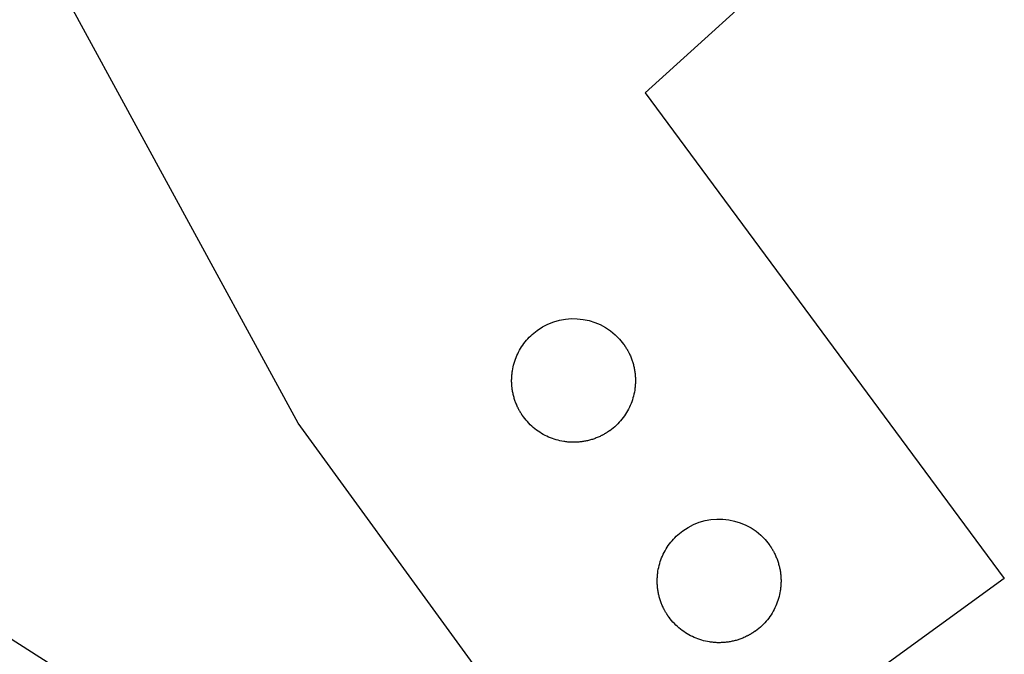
# Model space of a CAD drawing. Extents: x 22 to 270, y 37 to 166.
# Tile 13 of 14: x 239 to 270, y 89 to 109. Entities that reach past the tile are written whole.
import ezdxf

# ---------------------------------------------------------------- set-up
doc = ezdxf.new("R2010")
doc.units = 0
doc.layers.get('0').update_dxf_attribs({"linetype": 'CONTINUOUS'})

msp = doc.modelspace()

# ---------------------------------------------------------------- linework, layer by layer
at = {"color": 3}
for points in [[(247.674107, 96.43918), (239.295407, 111.820785)], [(263.759208, 111.525581), (258.883607, 107.103283), (270.479607, 91.420874)], [(257.939808, 82.309894), (247.674107, 96.43918)], [(270.479607, 91.420874), (257.939808, 82.309894)]]:
    msp.add_lwpolyline(points, dxfattribs=at)
msp.add_open_spline([(61.382315, 85.121425), (122.408467, 127.852489), (204.851559, 122.810087), (260.21536, 72.960188)], degree=3, dxfattribs=at)
msp.add_open_spline([(61.382315, 85.121425), (122.408467, 127.852489), (204.851559, 122.810087), (260.21536, 72.960188)], degree=3, dxfattribs=at)
at = {"color": 1}
for points in [[(255.389507, 99.43088), (256.283107, 100.080084), (257.533908, 99.881984), (258.183106, 98.98838)], [(255.002016, 99.061513), (255.057323, 99.130753), (255.117273, 99.196274), (255.181331, 99.257541)], [(255.181331, 99.257541), (255.246914, 99.320274), (255.316804, 99.378547), (255.390153, 99.431842)], [(254.852734, 98.847072), (254.897718, 98.921734), (254.94762, 98.993418), (255.002016, 99.061513)], [(258.183106, 98.98838), (258.183123, 98.988341), (258.183157, 98.988307), (258.183185, 98.988276)], [(258.183185, 98.988276), (258.183216, 98.988237), (258.183239, 98.988203), (258.183264, 98.988166)], [(258.183264, 98.988166), (258.183315, 98.988093), (258.183372, 98.988016), (258.183425, 98.987949)], [(258.183425, 98.987949), (258.183532, 98.987799), (258.183637, 98.987666), (258.183707, 98.987384)], [(258.183707, 98.987381), (258.183812, 98.987237), (258.183919, 98.987099), (258.18399, 98.986817)], [(258.18399, 98.98682), (258.184097, 98.986676), (258.184201, 98.986538), (258.184272, 98.986255)], [(258.184272, 98.986253), (258.184483, 98.98597), (258.184836, 98.985688), (258.184836, 98.985406)], [(258.184836, 98.985409), (258.185048, 98.985126), (258.185118, 98.984844), (258.185401, 98.984562)], [(258.185401, 98.984559), (258.185683, 98.983995), (258.186247, 98.98343), (258.18653, 98.982866)], [(258.18653, 98.982869), (258.186812, 98.982304), (258.187376, 98.98174), (258.187658, 98.981175)], [(258.187658, 98.981173), (258.187941, 98.980608), (258.188505, 98.980044), (258.188787, 98.979479)], [(258.188787, 98.979482), (258.18907, 98.978918), (258.189634, 98.978353), (258.189916, 98.977789)], [(258.189916, 98.977789), (258.190763, 98.97666), (258.19161, 98.975531), (258.192456, 98.974289)], [(258.192456, 98.974289), (258.193303, 98.97316), (258.19415, 98.972031), (258.194996, 98.97079)], [(258.194996, 98.97079), (258.195843, 98.969661), (258.19669, 98.968532), (258.197536, 98.96729)], [(258.197536, 98.967287), (258.19923, 98.965029), (258.200838, 98.962602), (258.202475, 98.96026)], [(258.202475, 98.960263), (258.204168, 98.958005), (258.205749, 98.955578), (258.207386, 98.953207)], [(258.207386, 98.953207), (258.209079, 98.950949), (258.210631, 98.948494), (258.212268, 98.946152)], [(258.212268, 98.946152), (258.213962, 98.943894), (258.215514, 98.941438), (258.217122, 98.939068)], [(258.217122, 98.939068), (258.218816, 98.93681), (258.22034, 98.934355), (258.221948, 98.931984)], [(258.221948, 98.931984), (258.225138, 98.927271), (258.228327, 98.92253), (258.231459, 98.91776)], [(258.231459, 98.91776), (258.23462, 98.913019), (258.237753, 98.908249), (258.240857, 98.90348)], [(254.646382, 98.376322), (254.670399, 98.458505), (254.699683, 98.539139), (254.734012, 98.617569)], [(254.734012, 98.617569), (254.76857, 98.696534), (254.808245, 98.773242), (254.852734, 98.847072)], [(258.240857, 98.90348), (258.243962, 98.89871), (258.247038, 98.89394), (258.250114, 98.889171)], [(258.250114, 98.889171), (258.253162, 98.884401), (258.25621, 98.879604), (258.25923, 98.874806)], [(258.25923, 98.874806), (258.265241, 98.86521), (258.271196, 98.855586), (258.277038, 98.845915)], [(258.277038, 98.845915), (258.28288, 98.836319), (258.288638, 98.826441), (258.29431, 98.816787)], [(258.29431, 98.816787), (258.299955, 98.807191), (258.305543, 98.797313), (258.311046, 98.787495)], [(258.311046, 98.787495), (258.316521, 98.777617), (258.321912, 98.768021), (258.327217, 98.758002)], [(258.327217, 98.758002), (258.332523, 98.748125), (258.337716, 98.738247), (258.342852, 98.728338)], [(258.342852, 98.728338), (258.347961, 98.71846), (258.353012, 98.708583), (258.357951, 98.69851)], [(258.357951, 98.69851), (258.367801, 98.678472), (258.37734, 98.658545), (258.386521, 98.638337)], [(258.386521, 98.638337), (258.395665, 98.6183), (258.40447, 98.597951), (258.412937, 98.57755)], [(254.590367, 98.126643), (254.603716, 98.210915), (254.622433, 98.294393), (254.646382, 98.376322)], [(258.412937, 98.57755), (258.421375, 98.55723), (258.429447, 98.536768), (258.437208, 98.516163)], [(258.437208, 98.516163), (258.444913, 98.495561), (258.452307, 98.475046), (258.459334, 98.4543)], [(258.459334, 98.4543), (258.466333, 98.433698), (258.472994, 98.412845), (258.479315, 98.391957)], [(258.479315, 98.391957), (258.491903, 98.350417), (258.503107, 98.308422), (258.512928, 98.266115)], [(254.566491, 97.871907), (254.567902, 97.914579), (254.570385, 97.957194), (254.574365, 97.9997)], [(254.574365, 97.9997), (254.578344, 98.042174), (254.583678, 98.084505), (254.590367, 98.126643)], [(258.512928, 98.266115), (258.522693, 98.224038), (258.531103, 98.181645), (258.538102, 98.139033)], [(258.538102, 98.139033), (258.545073, 98.096615), (258.550689, 98.053968), (258.554923, 98.011158)], [(258.554923, 98.011158), (258.559128, 97.968514), (258.561978, 97.925729), (258.563446, 97.882888)], [(254.566773, 97.743637), (254.565362, 97.786368), (254.565079, 97.829153), (254.566491, 97.871907)], [(254.575296, 97.615367), (254.571091, 97.658039), (254.56824, 97.700823), (254.566773, 97.743637)], [(258.563728, 97.754646), (258.562317, 97.711974), (258.559833, 97.669327), (258.555854, 97.626828)], [(258.563446, 97.882888), (258.564857, 97.840157), (258.565139, 97.797374), (258.563728, 97.754646)], [(254.592116, 97.487494), (254.585145, 97.529941), (254.579529, 97.572584), (254.575296, 97.615367)], [(254.617291, 97.36041), (254.607526, 97.402486), (254.599115, 97.444879), (254.592116, 97.487494)], [(254.650903, 97.234567), (254.638316, 97.276135), (254.627112, 97.31813), (254.617291, 97.36041)], [(258.53988, 97.499881), (258.526531, 97.415612), (258.507811, 97.332157), (258.483865, 97.250227)], [(258.555854, 97.626828), (258.551875, 97.584379), (258.546541, 97.54202), (258.53988, 97.499881)], [(254.670885, 97.172224), (254.663885, 97.192826), (254.657225, 97.213682), (254.650903, 97.234567)], [(254.693011, 97.110361), (254.685306, 97.130963), (254.677912, 97.151481), (254.670885, 97.172224)], [(254.717282, 97.049006), (254.708843, 97.069326), (254.700772, 97.089787), (254.693011, 97.110361)], [(254.743698, 96.988212), (254.734554, 97.00825), (254.725749, 97.028598), (254.717282, 97.049006)], [(258.396232, 97.008958), (258.361674, 96.930021), (258.321999, 96.853285), (258.277512, 96.779453)], [(258.483865, 97.250227), (258.459848, 97.168019), (258.430562, 97.087385), (258.396232, 97.008958)], [(254.772264, 96.928043), (254.762415, 96.94808), (254.752876, 96.968005), (254.743698, 96.988212)], [(254.787363, 96.898183), (254.782255, 96.908061), (254.777203, 96.917939), (254.772264, 96.928043)], [(254.802998, 96.868525), (254.797693, 96.878402), (254.7925, 96.88828), (254.787363, 96.898183)], [(254.81917, 96.839032), (254.813695, 96.84891), (254.808304, 96.858506), (254.802998, 96.868525)], [(254.835906, 96.809738), (254.830261, 96.819333), (254.824673, 96.829211), (254.81917, 96.839032)], [(254.853178, 96.780641), (254.847336, 96.790236), (254.841578, 96.800114), (254.835906, 96.809738)], [(254.870986, 96.751738), (254.864974, 96.761334), (254.85902, 96.770929), (254.853178, 96.780641)], [(254.880102, 96.737348), (254.877054, 96.742146), (254.874006, 96.746943), (254.870986, 96.751741)], [(254.889358, 96.722954), (254.886254, 96.727752), (254.883178, 96.73255), (254.880102, 96.737348)], [(254.898756, 96.708558), (254.895596, 96.713356), (254.892491, 96.718154), (254.889358, 96.722952)], [(254.908296, 96.69445), (254.905106, 96.699248), (254.901917, 96.703763), (254.898756, 96.708561)], [(254.913093, 96.687394), (254.9114, 96.690217), (254.909876, 96.692192), (254.908296, 96.69445)], [(258.277512, 96.779453), (258.232529, 96.704808), (258.182624, 96.63312), (258.128231, 96.56502)], [(254.917948, 96.680339), (254.916254, 96.683161), (254.914702, 96.685137), (254.913093, 96.687394)], [(254.92283, 96.673281), (254.921137, 96.676103), (254.919556, 96.678078), (254.917948, 96.680336)], [(254.927741, 96.666228), (254.926047, 96.66905), (254.924467, 96.671026), (254.92283, 96.673283)], [(254.93268, 96.659169), (254.930986, 96.661992), (254.929378, 96.663967), (254.927741, 96.666225)], [(254.93522, 96.655786), (254.934373, 96.655786), (254.933526, 96.658608), (254.93268, 96.659172)], [(254.93776, 96.652399), (254.936913, 96.652399), (254.936066, 96.655221), (254.93522, 96.655786)], [(254.9403, 96.649009), (254.939453, 96.649009), (254.938606, 96.651832), (254.93776, 96.652396)], [(254.941428, 96.646187), (254.941146, 96.646187), (254.940582, 96.646187), (254.9403, 96.649009)], [(254.942557, 96.643368), (254.942275, 96.643368), (254.941711, 96.643368), (254.941428, 96.64619)], [(254.943686, 96.640546), (254.943404, 96.640546), (254.94284, 96.640546), (254.942557, 96.643368)], [(254.944815, 96.637721), (254.944533, 96.637721), (254.943968, 96.637721), (254.943686, 96.640543)], [(254.94538, 96.637721), (254.945168, 96.637721), (254.945097, 96.637721), (254.944815, 96.637721)], [(254.945944, 96.637721), (254.945732, 96.637721), (254.945662, 96.637721), (254.94538, 96.637721)], [(254.946226, 96.637721), (254.946122, 96.637864), (254.946017, 96.637721), (254.945944, 96.637721)], [(254.946508, 96.637721), (254.946401, 96.637893), (254.946297, 96.637721), (254.946226, 96.637721)], [(254.946791, 96.637721), (254.946683, 96.637864), (254.946579, 96.637721), (254.946508, 96.637721)], [(254.946949, 96.637498), (254.946898, 96.637579), (254.946844, 96.637639), (254.946791, 96.637721)], [(254.947028, 96.637385), (254.946999, 96.637441), (254.946974, 96.637467), (254.946949, 96.637498)], [(255.121297, 96.435395), (255.058573, 96.500987), (255.000308, 96.570865), (254.947019, 96.644214)], [(254.947107, 96.637272), (254.94709, 96.637325), (254.947056, 96.637356), (254.947028, 96.637385)], [(255.317315, 96.256071), (255.24808, 96.31139), (255.182562, 96.371334), (255.121297, 96.435395)], [(258.128231, 96.56502), (258.072921, 96.495794), (258.012971, 96.430262), (257.948915, 96.368989)], [(255.531739, 96.106804), (255.457091, 96.15179), (255.385403, 96.20169), (255.317315, 96.256071)], [(255.761242, 95.988076), (255.682287, 96.022645), (255.605562, 96.062329), (255.531739, 96.106804)], [(257.510334, 96.056741), (257.500484, 96.051378), (257.490606, 96.046298), (257.480666, 96.041218)], [(257.53982, 96.072825), (257.530027, 96.067462), (257.520206, 96.0621), (257.510334, 96.056738)], [(257.569118, 96.089478), (257.559409, 96.083834), (257.549644, 96.07819), (257.53982, 96.072827)], [(257.598223, 96.106694), (257.588571, 96.100767), (257.578863, 96.095123), (257.569118, 96.089478)], [(257.627128, 96.124474), (257.617533, 96.118547), (257.607909, 96.112621), (257.598223, 96.106694)], [(257.641494, 96.133502), (257.636724, 96.130398), (257.631926, 96.127293), (257.627128, 96.124471)], [(257.655802, 96.142818), (257.651033, 96.139714), (257.646263, 96.13661), (257.641494, 96.133505)], [(257.670083, 96.152132), (257.665341, 96.149027), (257.660572, 96.145923), (257.655802, 96.142818)], [(257.684307, 96.161725), (257.679594, 96.15862), (257.674852, 96.155233), (257.670083, 96.152129)], [(257.69139, 96.166525), (257.689133, 96.163703), (257.686677, 96.163421), (257.684307, 96.161727)], [(257.698474, 96.17132), (257.696216, 96.168498), (257.693761, 96.167933), (257.69139, 96.166522)], [(257.70553, 96.176121), (257.703272, 96.173298), (257.700817, 96.172734), (257.698474, 96.171323)], [(257.712585, 96.180918), (257.710328, 96.178096), (257.7079, 96.177532), (257.70553, 96.176121)], [(257.719613, 96.185998), (257.717355, 96.183176), (257.714928, 96.182612), (257.712585, 96.180918)], [(257.723112, 96.188821), (257.721983, 96.188821), (257.720854, 96.185998), (257.719613, 96.185998)], [(257.726612, 96.19164), (257.725483, 96.19164), (257.724354, 96.188818), (257.723112, 96.188818)], [(257.730111, 96.194462), (257.728982, 96.194462), (257.727854, 96.19164), (257.726612, 96.19164)], [(257.731805, 96.194462), (257.73124, 96.194462), (257.730676, 96.194462), (257.730111, 96.194462)], [(257.733498, 96.194462), (257.732934, 96.194462), (257.732369, 96.194462), (257.731805, 96.194462)], [(257.735191, 96.194462), (257.734627, 96.194462), (257.734062, 96.194462), (257.733498, 96.194462)], [(257.736885, 96.194462), (257.73632, 96.194462), (257.735756, 96.194462), (257.735191, 96.194462)], [(257.737731, 96.194462), (257.737449, 96.194268), (257.737167, 96.194462), (257.736885, 96.194462)], [(257.738578, 96.194462), (257.738296, 96.194268), (257.738014, 96.194462), (257.737731, 96.194462)], [(257.739142, 96.194462), (257.738999, 96.194349), (257.73886, 96.194237), (257.738578, 96.194462)], [(257.739707, 96.194462), (257.739563, 96.194349), (257.739425, 96.194237), (257.739142, 96.194462)], [(257.740271, 96.194462), (257.740127, 96.194349), (257.739989, 96.194268), (257.739707, 96.194462)], [(257.948915, 96.368989), (257.88333, 96.306282), (257.813443, 96.248003), (257.740091, 96.194691)], [(257.740489, 96.194634), (257.740415, 96.194575), (257.740342, 96.194522), (257.740271, 96.194462)], [(257.740599, 96.194691), (257.740565, 96.194663), (257.740525, 96.194663), (257.740489, 96.194634)], [(257.740706, 96.194776), (257.740666, 96.194776), (257.740633, 96.194745), (257.740599, 96.194691)], [(256.002496, 95.900446), (255.920311, 95.924435), (255.839674, 95.953758), (255.761242, 95.988076)], [(256.25217, 95.844425), (256.167898, 95.857689), (256.084426, 95.876483), (256.002496, 95.900446)], [(256.379125, 95.828335), (256.336653, 95.832287), (256.294311, 95.837649), (256.25217, 95.844422)], [(256.506935, 95.820436), (256.464263, 95.820436), (256.421628, 95.824387), (256.379125, 95.828338)], [(256.635188, 95.820715), (256.592454, 95.817893), (256.549675, 95.817893), (256.506935, 95.820436)], [(256.763464, 95.829182), (256.720811, 95.824949), (256.678024, 95.822127), (256.635188, 95.820715)], [(256.89135, 95.846115), (256.848918, 95.83906), (256.80626, 95.833415), (256.763464, 95.829182)], [(257.018426, 95.871233), (256.976355, 95.861355), (256.933965, 95.853171), (256.89135, 95.846115)], [(257.14428, 95.904849), (257.102714, 95.892149), (257.060731, 95.881142), (257.018426, 95.871233)], [(257.206617, 95.924886), (257.185959, 95.917831), (257.165167, 95.91134), (257.14428, 95.904849)], [(257.268492, 95.9469), (257.248002, 95.93928), (257.227361, 95.931942), (257.206617, 95.924886)], [(257.329853, 95.971168), (257.309533, 95.962701), (257.289077, 95.954799), (257.268492, 95.946897)], [(257.390649, 95.9977), (257.370526, 95.988669), (257.350263, 95.979638), (257.329853, 95.971171)], [(257.450827, 96.026261), (257.43093, 96.016383), (257.410864, 96.006787), (257.390649, 95.9977)], [(257.480666, 96.041218), (257.47076, 96.036138), (257.460826, 96.031058), (257.450827, 96.026261)], [(260.091806, 92.958674), (260.985406, 93.607983), (262.236207, 93.409889), (262.885408, 92.516291)], [(259.883585, 92.785362), (259.949171, 92.8481), (260.019058, 92.90635), (260.092407, 92.959631)], [(259.554986, 92.374926), (259.599972, 92.449574), (259.649874, 92.521255), (259.70427, 92.589358)], [(259.70427, 92.589358), (259.759577, 92.658588), (259.819529, 92.724089), (259.883585, 92.785362)], [(259.436263, 92.145448), (259.470824, 92.224389), (259.510499, 92.301122), (259.554986, 92.374926)], [(262.885408, 92.516291), (262.885422, 92.516235), (262.885456, 92.516206), (262.885487, 92.516175)], [(262.885487, 92.516175), (262.885515, 92.51615), (262.885541, 92.516094), (262.885566, 92.516063)], [(262.885566, 92.516063), (262.885617, 92.515981), (262.885671, 92.515921), (262.885724, 92.51584)], [(262.885724, 92.51584), (262.885832, 92.515698), (262.885936, 92.515557), (262.886007, 92.51584)], [(262.886007, 92.51584), (262.886111, 92.515698), (262.886218, 92.515557), (262.886289, 92.51584)], [(262.886289, 92.51584), (262.886396, 92.515698), (262.8865, 92.515557), (262.886571, 92.51584)], [(262.886571, 92.51584), (262.88678, 92.515557), (262.886853, 92.51584), (262.887135, 92.51584)], [(262.887135, 92.51584), (262.887344, 92.515557), (262.887418, 92.51584), (262.8877, 92.51584)], [(262.8877, 92.51584), (262.887982, 92.51584), (262.888547, 92.51584), (262.888829, 92.513017)], [(262.888829, 92.513015), (262.889111, 92.513015), (262.889675, 92.513015), (262.889958, 92.510192)], [(262.889958, 92.510195), (262.89024, 92.510195), (262.890804, 92.510195), (262.891087, 92.507373)], [(262.891087, 92.507373), (262.891369, 92.507373), (262.891933, 92.507373), (262.892215, 92.504551)], [(262.892215, 92.504551), (262.893062, 92.504551), (262.893909, 92.501728), (262.894755, 92.501164)], [(262.894755, 92.501161), (262.895602, 92.501161), (262.896449, 92.498339), (262.897295, 92.497775)], [(262.897295, 92.497775), (262.898142, 92.497775), (262.898989, 92.494952), (262.899835, 92.494106)], [(262.899835, 92.494108), (262.901529, 92.491286), (262.903137, 92.489311), (262.904803, 92.487053)], [(262.904803, 92.487053), (262.906496, 92.484231), (262.908076, 92.482255), (262.909713, 92.479997)], [(262.909713, 92.479995), (262.911407, 92.477172), (262.912959, 92.475197), (262.914596, 92.472939)], [(262.914596, 92.472942), (262.916289, 92.47012), (262.917841, 92.468144), (262.91945, 92.465886)], [(262.91945, 92.465883), (262.921143, 92.463061), (262.922667, 92.461086), (262.924276, 92.458828)], [(262.924276, 92.458831), (262.927465, 92.454033), (262.930654, 92.449235), (262.933815, 92.44472)], [(262.933815, 92.44472), (262.936976, 92.439922), (262.94008, 92.435124), (262.943213, 92.430326)], [(262.943213, 92.430323), (262.946317, 92.425526), (262.949394, 92.420728), (262.95247, 92.41593)], [(262.95247, 92.41593), (262.955518, 92.411132), (262.958566, 92.406335), (262.961586, 92.401537)], [(262.961586, 92.40154), (262.967597, 92.391944), (262.973552, 92.382348), (262.979394, 92.37264)], [(262.979394, 92.37264), (262.985236, 92.363044), (262.990993, 92.353167), (262.996666, 92.343543)], [(262.996666, 92.343543), (263.002339, 92.333947), (263.007898, 92.32407), (263.013402, 92.314245)], [(263.013402, 92.314245), (263.018877, 92.304368), (263.024267, 92.29449), (263.029573, 92.284753)], [(263.029573, 92.284753), (263.034879, 92.274875), (263.040072, 92.264998), (263.045208, 92.255094)], [(263.045208, 92.255094), (263.050316, 92.245217), (263.055368, 92.235339), (263.060307, 92.225233)], [(259.348628, 91.904208), (259.372645, 91.986391), (259.401934, 92.067022), (259.436263, 92.145448)], [(263.060307, 92.225233), (263.070157, 92.205477), (263.079696, 92.185301), (263.088876, 92.165066)], [(263.088876, 92.165066), (263.09802, 92.145028), (263.106826, 92.12468), (263.115292, 92.104272)], [(263.115292, 92.104272), (263.123731, 92.083952), (263.131802, 92.063494), (263.139563, 92.04292)], [(263.139563, 92.04292), (263.147268, 92.022318), (263.154662, 92.001772), (263.16169, 91.981028)], [(263.16169, 91.981028), (263.168689, 91.960426), (263.175349, 91.939595), (263.181671, 91.918714)], [(263.181671, 91.918714), (263.194258, 91.877142), (263.205462, 91.835148), (263.215281, 91.792843)], [(259.276607, 91.527579), (259.280587, 91.570056), (259.285921, 91.61239), (259.292609, 91.654526)], [(259.292609, 91.654526), (259.305958, 91.738797), (259.324681, 91.822278), (259.348628, 91.904208)], [(263.215281, 91.792843), (263.225046, 91.750761), (263.233456, 91.708402), (263.240455, 91.665755)], [(263.240455, 91.665755), (263.247426, 91.623337), (263.253042, 91.580668), (263.257276, 91.537883)], [(259.268982, 91.271522), (259.267571, 91.314247), (259.267571, 91.357035), (259.268705, 91.399764)], [(259.268705, 91.399764), (259.270116, 91.442436), (259.2726, 91.485077), (259.276607, 91.527579)], [(263.257276, 91.537883), (263.261481, 91.495237), (263.264331, 91.452454), (263.265799, 91.40961)], [(263.266075, 91.281369), (263.264664, 91.238671), (263.262181, 91.196056), (263.258173, 91.153553)], [(263.265799, 91.40961), (263.26721, 91.366885), (263.26721, 91.3241), (263.266075, 91.281369)], [(259.277505, 91.143252), (259.2733, 91.185896), (259.270449, 91.22868), (259.268982, 91.271522)], [(259.294325, 91.015349), (259.287354, 91.057795), (259.281738, 91.100439), (259.277505, 91.143252)], [(259.319499, 90.888289), (259.309735, 90.930341), (259.301324, 90.97273), (259.294325, 91.015349)], [(263.242171, 91.026581), (263.228822, 90.94231), (263.210096, 90.858856), (263.186144, 90.776925)], [(263.258173, 91.153553), (263.254194, 91.111078), (263.24886, 91.068745), (263.242171, 91.026581)], [(259.353106, 90.762421), (259.340548, 90.803992), (259.329315, 90.845987), (259.319499, 90.888289)], [(259.373088, 90.700075), (259.366089, 90.720678), (259.359428, 90.741537), (259.353106, 90.762421)], [(259.395214, 90.638212), (259.387509, 90.658815), (259.380115, 90.679335), (259.373088, 90.700075)], [(263.186144, 90.776925), (263.162127, 90.694741), (263.132832, 90.614082), (263.0985, 90.535656)], [(259.419485, 90.576832), (259.411047, 90.597152), (259.402975, 90.617613), (259.395214, 90.638212)], [(259.445901, 90.516038), (259.436757, 90.536076), (259.427952, 90.556424), (259.419485, 90.576832)], [(259.474465, 90.455869), (259.464615, 90.475906), (259.455076, 90.495831), (259.445901, 90.516038)], [(259.489564, 90.426009), (259.484455, 90.435887), (259.479404, 90.445765), (259.474465, 90.455869)], [(259.505199, 90.396351), (259.499893, 90.406228), (259.4947, 90.416106), (259.489564, 90.426009)], [(259.52137, 90.366858), (259.515895, 90.376736), (259.510505, 90.386614), (259.505199, 90.396351)], [(259.538106, 90.337564), (259.532461, 90.347159), (259.526873, 90.357037), (259.52137, 90.366858)], [(259.555378, 90.308467), (259.549536, 90.318062), (259.543779, 90.32794), (259.538106, 90.337564)], [(263.0985, 90.535656), (263.063939, 90.456715), (263.024262, 90.379982), (262.979769, 90.306152)], [(259.573186, 90.279539), (259.567175, 90.289134), (259.56122, 90.29873), (259.555378, 90.308467)], [(259.582302, 90.265146), (259.579254, 90.269943), (259.576206, 90.274741), (259.573186, 90.279539)], [(259.591559, 90.250749), (259.588454, 90.255547), (259.585378, 90.260345), (259.582302, 90.265143)], [(259.600957, 90.236356), (259.597796, 90.241154), (259.594691, 90.245952), (259.591559, 90.250749)], [(259.610468, 90.222248), (259.607279, 90.227046), (259.604089, 90.231843), (259.600957, 90.236359)], [(259.615265, 90.215189), (259.613572, 90.218012), (259.612048, 90.219987), (259.610468, 90.222245)], [(259.62012, 90.208137), (259.618426, 90.210959), (259.616874, 90.212934), (259.615265, 90.215192)], [(259.625002, 90.201078), (259.623309, 90.203901), (259.621757, 90.205876), (259.62012, 90.208134)], [(259.629913, 90.194026), (259.628219, 90.196848), (259.626639, 90.198823), (259.625002, 90.201081)], [(259.63488, 90.18697), (259.633187, 90.189792), (259.631578, 90.191768), (259.629913, 90.194026)], [(259.63742, 90.183581), (259.636573, 90.183581), (259.635727, 90.186403), (259.63488, 90.186967)], [(259.63996, 90.180197), (259.639113, 90.180197), (259.638267, 90.183019), (259.63742, 90.183583)], [(259.6425, 90.176807), (259.641653, 90.176807), (259.640807, 90.179629), (259.63996, 90.180194)], [(259.643629, 90.173988), (259.643347, 90.173988), (259.642782, 90.173988), (259.6425, 90.17681)], [(259.644758, 90.171166), (259.644475, 90.171166), (259.643911, 90.171166), (259.643629, 90.173988)], [(259.645887, 90.168341), (259.645604, 90.168341), (259.64504, 90.168341), (259.644758, 90.171163)], [(259.647015, 90.165521), (259.646733, 90.165521), (259.646169, 90.165521), (259.645887, 90.168343)], [(259.64758, 90.165521), (259.647368, 90.165521), (259.647298, 90.165521), (259.647015, 90.165521)], [(259.648144, 90.165521), (259.647933, 90.165521), (259.647862, 90.165521), (259.64758, 90.165521)], [(259.648427, 90.165521), (259.648322, 90.165659), (259.648215, 90.165801), (259.648144, 90.165521)], [(259.648709, 90.165521), (259.648604, 90.16569), (259.6485, 90.165521), (259.648427, 90.165521)], [(259.648991, 90.165521), (259.648884, 90.165659), (259.648779, 90.165801), (259.648709, 90.165521)], [(259.649149, 90.165293), (259.649098, 90.16538), (259.649045, 90.165436), (259.648991, 90.165521)], [(259.649228, 90.165182), (259.6492, 90.165239), (259.649174, 90.165267), (259.649149, 90.165293)], [(259.82352, 89.963817), (259.760791, 90.029403), (259.702517, 90.099284), (259.64922, 90.172633)], [(259.649307, 90.16507), (259.64929, 90.165126), (259.649256, 90.165151), (259.649228, 90.165182)], [(262.830479, 90.091745), (262.775169, 90.022491), (262.715217, 89.956987), (262.651158, 89.895717)], [(262.979769, 90.306152), (262.934783, 90.231505), (262.884878, 90.159817), (262.830479, 90.091745)], [(260.019549, 89.784518), (259.950311, 89.839808), (259.884788, 89.899781), (259.82352, 89.963817)], [(260.233981, 89.635226), (260.159331, 89.680212), (260.087643, 89.730109), (260.019549, 89.784518)], [(262.393591, 89.694718), (262.391333, 89.691896), (262.388878, 89.691614), (262.386507, 89.68992)], [(262.400675, 89.699516), (262.398417, 89.696694), (262.395962, 89.696411), (262.393591, 89.694718)], [(262.40773, 89.704314), (262.405472, 89.701491), (262.403017, 89.700927), (262.400675, 89.699516)], [(262.414786, 89.709109), (262.412528, 89.706286), (262.410101, 89.705722), (262.40773, 89.704311)], [(262.421813, 89.713909), (262.419555, 89.711087), (262.417128, 89.710522), (262.414786, 89.709111)], [(262.425313, 89.716729), (262.424184, 89.716729), (262.423055, 89.713906), (262.421813, 89.713906)], [(262.428812, 89.719554), (262.427683, 89.719554), (262.426554, 89.716731), (262.425313, 89.716731)], [(262.432312, 89.722376), (262.431183, 89.722376), (262.430054, 89.719554), (262.428812, 89.719554)], [(262.434005, 89.722376), (262.433441, 89.722376), (262.432876, 89.722376), (262.432312, 89.722376)], [(262.435698, 89.722376), (262.435134, 89.722376), (262.43457, 89.722376), (262.434005, 89.722376)], [(262.437392, 89.722376), (262.436827, 89.722376), (262.436263, 89.722376), (262.435698, 89.722376)], [(262.439085, 89.722376), (262.438521, 89.722376), (262.437956, 89.722376), (262.437392, 89.722376)], [(262.439932, 89.722376), (262.43965, 89.722147), (262.439367, 89.722376), (262.439085, 89.722376)], [(262.440778, 89.722376), (262.440496, 89.722175), (262.440214, 89.722376), (262.439932, 89.722376)], [(262.441343, 89.722376), (262.441199, 89.72226), (262.441061, 89.722175), (262.440778, 89.722376)], [(262.441907, 89.722376), (262.441761, 89.722288), (262.441625, 89.722175), (262.441343, 89.722376)], [(262.442472, 89.722376), (262.442325, 89.72226), (262.44219, 89.722147), (262.441907, 89.722376)], [(262.651158, 89.895717), (262.585575, 89.833007), (262.515686, 89.774728), (262.442333, 89.721444)], [(262.442689, 89.722514), (262.442616, 89.72246), (262.442542, 89.722429), (262.442472, 89.722376)], [(262.442799, 89.722602), (262.442762, 89.722571), (262.442726, 89.722542), (262.442689, 89.722514)], [(262.442906, 89.722683), (262.442864, 89.722655), (262.442833, 89.72263), (262.442799, 89.722602)], [(260.463487, 89.516495), (260.38453, 89.551067), (260.307808, 89.590745), (260.233981, 89.635226)], [(260.704739, 89.428865), (260.622553, 89.452854), (260.541917, 89.482176), (260.463487, 89.516495)], [(260.954407, 89.372872), (260.870138, 89.386136), (260.786668, 89.404929), (260.704739, 89.428865)], [(261.081359, 89.356785), (261.038888, 89.360736), (260.996549, 89.366098), (260.954407, 89.372872)], [(261.593567, 89.374565), (261.551138, 89.36751), (261.50848, 89.361865), (261.465687, 89.357632)], [(261.72064, 89.39968), (261.67857, 89.389802), (261.636183, 89.381618), (261.593567, 89.374562)], [(261.846489, 89.433296), (261.804926, 89.420596), (261.762943, 89.409589), (261.72064, 89.39968)], [(261.908826, 89.453331), (261.888168, 89.446275), (261.867376, 89.439784), (261.846489, 89.433293)], [(261.970698, 89.475347), (261.950208, 89.467727), (261.92957, 89.460389), (261.908826, 89.453333)], [(262.032059, 89.499618), (262.011739, 89.491151), (261.991286, 89.482967), (261.970698, 89.475347)], [(262.092852, 89.525864), (262.07273, 89.516833), (262.052469, 89.507802), (262.032059, 89.499618)], [(262.153027, 89.554454), (262.133131, 89.544576), (262.113068, 89.53498), (262.092852, 89.525864)], [(262.18287, 89.569409), (262.172964, 89.564329), (262.163029, 89.559249), (262.153027, 89.554451)], [(262.212534, 89.584934), (262.202684, 89.579571), (262.192807, 89.574491), (262.18287, 89.569411)], [(262.242021, 89.601017), (262.232227, 89.595655), (262.222406, 89.590293), (262.212534, 89.584931)], [(262.271318, 89.617669), (262.26161, 89.612024), (262.251845, 89.60638), (262.242021, 89.601017)], [(262.300424, 89.634887), (262.290772, 89.62896), (262.281063, 89.623316), (262.271318, 89.617671)], [(262.329329, 89.652667), (262.319733, 89.64674), (262.31011, 89.640814), (262.300424, 89.634887)], [(262.343694, 89.661695), (262.338924, 89.658591), (262.334127, 89.655486), (262.329329, 89.652664)], [(262.358003, 89.671009), (262.353233, 89.667904), (262.348464, 89.6648), (262.343694, 89.661695)], [(262.372283, 89.680325), (262.367542, 89.67722), (262.362772, 89.674116), (262.358003, 89.671011)], [(262.386507, 89.689917), (262.381794, 89.686813), (262.377053, 89.683426), (262.372283, 89.680322)], [(261.209166, 89.348883), (261.166494, 89.348883), (261.123862, 89.352834), (261.081359, 89.356785)], [(261.337414, 89.349162), (261.294682, 89.34634), (261.251903, 89.34634), (261.209166, 89.348883)], [(261.465687, 89.357632), (261.423034, 89.353398), (261.380247, 89.350576), (261.337414, 89.349165)]]:
    msp.add_open_spline(points, degree=3, dxfattribs=at)

doc.saveas('drawing.dxf')
